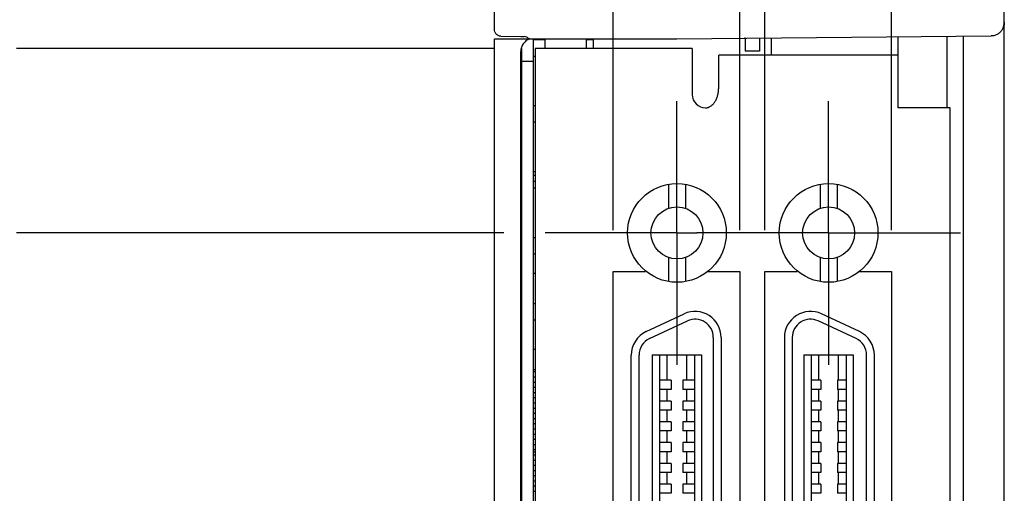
# Model space of a CAD drawing. Header units: inches. Extents: x 0 to 22, y 0 to 17.
# Tile 9 of 34: x 3.335 to 4.827, y 11.253 to 11.971. Entities that reach past the tile are written whole.
import ezdxf

# ---------------------------------------------------------------- set-up
doc = ezdxf.new("R2010")
doc.units = ezdxf.units.IN
doc.header["$LTSCALE"] = 1.21
doc.header["$MEASUREMENT"] = 0
doc.linetypes.add('CENTER', pattern=[0.6, 0.375, -0.075, 0.075, -0.075])
doc.layers.get('0').update_dxf_attribs({"linetype": 'CONTINUOUS'})
for name, color, linetype in [('02___PRT_ALL_AXES', 7, 'CONTINUOUS'), ('06___PRT_ALL_SURFS', 7, 'CONTINUOUS'), ('DEFAULT_1', 7, 'CENTER'), ('DIMENSIONS', 7, 'CONTINUOUS')]:
    doc.layers.add(name, color=color, linetype=linetype)
doc.styles.get("Standard").update_dxf_attribs({"font": 'txt', "width": 0.8})
doc.dimstyles.new('DIMSTYLE_1', dxfattribs={"dimtxt": 0.125, "dimasz": 0.18, "dimexe": 0.125, "dimexo": 0.0625, "dimgap": 0.03125, "dimtad": 0, "dimtih": 1, "dimtoh": 1, "dimzin": 4, "dimdsep": 46, "dimtxsty": 'STANDARD', "dimblk": '_FILLED', "dimblk1": '_FILLED', "dimblk2": '_FILLED', "dimcen": 0.09, "dimadec": 0, "dimazin": 0, "dimtp": 0.001, "dimtm": 0.001, "dimtfac": 1, "dimtofl": 0, "dimtmove": 0, "dimatfit": 3, "dimldrblk": '_FILLED', "dimfxl": 1, "dimtolj": 1, "dimtzin": 4, "dimarcsym": 0})

# ---------------------------------------------------------------- blocks, each defined once
blk = doc.blocks.new('*D2')
at = {"layer": 'DIMENSIONS', "color": 2, "linetype": 'CONTINUOUS'}
blk.add_line((4.0539, 11.9275), (3.3298, 11.9275), dxfattribs=at)
at = {"layer": 'DIMENSIONS', "color": 2, "linetype": 'CONTINUOUS', "insert": (3.2673, 11.99), "char_height": 0.125, "width": 1.125, "attachment_point": 3, "line_spacing_factor": 0.9}
blk.add_mtext('3.49{\\Ftxt.shx;\\W1.000000;\\H0.125000; }[88.6]', dxfattribs=at)
blk = doc.blocks.new('_FILLED')
at = {"color": 0, "linetype": 'BYBLOCK'}
blk.add_solid([(0, 0), (-1, 0.1736), (-1, -0.1736)], dxfattribs=at)
blk = doc.blocks.new('*D3')
at = {"layer": 'DIMENSIONS', "color": 2, "linetype": 'CONTINUOUS'}
blk.add_line((4.0689, 11.6479), (3.3298, 11.6479), dxfattribs=at)
at = {"layer": 'DIMENSIONS', "color": 2, "linetype": 'CONTINUOUS', "insert": (3.2673, 11.7104), "char_height": 0.125, "width": 1.425, "attachment_point": 3, "line_spacing_factor": 0.9}
blk.add_mtext('2X 3.21{\\Ftxt.shx;\\W1.000000;\\H0.125000; }[81.5]', dxfattribs=at)
blk = doc.blocks.new('*D7')
at = {"layer": 'DIMENSIONS', "color": 2, "linetype": 'CONTINUOUS'}
blk.add_line((4.3849, 13.1035), (3.3519, 13.1035), dxfattribs=at)
at = {"layer": 'DIMENSIONS', "color": 2, "linetype": 'CONTINUOUS', "insert": (3.2894, 13.166), "char_height": 0.125, "width": 1.225, "attachment_point": 3, "line_spacing_factor": 0.9}
blk.add_mtext('4.66{\\Ftxt.shx;\\W1.000000;\\H0.125000; }[118.5]', dxfattribs=at)
blk = doc.blocks.new('*D12')
at = {"layer": 'DIMENSIONS', "color": 2, "linetype": 'CONTINUOUS'}
blk.add_line((4.2344, 11.652), (4.2344, 13.791), dxfattribs=at)
at = {"layer": 'DIMENSIONS', "color": 2, "linetype": 'CONTINUOUS', "insert": (4.1719, 13.8535), "char_height": 0.125, "width": 1.225, "attachment_point": 1, "rotation": 90, "line_spacing_factor": 0.9}
blk.add_mtext('2X .10{\\Ftxt.shx;\\W1.000000;\\H0.125000; }[2.4]', dxfattribs=at)
blk = doc.blocks.new('*D13')
at = {"layer": 'DIMENSIONS', "color": 2, "linetype": 'CONTINUOUS'}
for p, q in [((4.3796, 13.6554), (4.3796, 13.791)), ((4.4264, 13.4665), (4.3796, 13.6554)), ((4.4264, 11.652), (4.4264, 13.4665))]:
    blk.add_line(p, q, dxfattribs=at)
at = {"layer": 'DIMENSIONS', "color": 2, "linetype": 'CONTINUOUS', "insert": (4.3171, 13.8535), "char_height": 0.125, "width": 1.225, "attachment_point": 1, "rotation": 90, "line_spacing_factor": 0.9}
blk.add_mtext('2X .10{\\Ftxt.shx;\\W1.000000;\\H0.125000; }[2.4]', dxfattribs=at)
blk = doc.blocks.new('*D14')
at = {"layer": 'DIMENSIONS', "color": 2, "linetype": 'CONTINUOUS'}
for p, q in [((4.5177, 13.6548), (4.5177, 13.791)), ((4.4644, 13.4588), (4.5177, 13.6548)), ((4.4644, 11.652), (4.4644, 13.4588))]:
    blk.add_line(p, q, dxfattribs=at)
at = {"layer": 'DIMENSIONS', "color": 2, "linetype": 'CONTINUOUS', "insert": (4.4552, 13.8535), "char_height": 0.125, "width": 1.225, "attachment_point": 1, "rotation": 90, "line_spacing_factor": 0.9}
blk.add_mtext('2X .13{\\Ftxt.shx;\\W1.000000;\\H0.125000; }[3.4]', dxfattribs=at)
blk = doc.blocks.new('*D15')
at = {"layer": 'DIMENSIONS', "color": 2, "linetype": 'CONTINUOUS'}
blk.add_line((4.6564, 11.652), (4.6564, 13.791), dxfattribs=at)
at = {"layer": 'DIMENSIONS', "color": 2, "linetype": 'CONTINUOUS', "insert": (4.5939, 13.8535), "char_height": 0.125, "width": 1.225, "attachment_point": 1, "rotation": 90, "line_spacing_factor": 0.9}
blk.add_mtext('2X .33{\\Ftxt.shx;\\W1.000000;\\H0.125000; }[8.3]', dxfattribs=at)

msp = doc.modelspace()

# ---------------------------------------------------------------- linework, layer by layer
at = {"color": 7, "linetype": 'CONTINUOUS'}
for p, q in [((4.8274, 7.1226), (4.8274, 13.0674)), ((4.0544, 11.9566), (4.0544, 11.9936)), ((4.0544, 7.9789), (4.0544, 11.942)), ((4.0544, 11.942), (4.3309, 11.942)), ((4.0642, 11.9461), (4.0944, 11.9455)), ((4.0944, 11.9455), (4.0954, 11.9455)), ((4.0954, 11.9455), (4.0996, 11.9454)), ((4.1134, 11.9411), (4.1314, 11.9411)), ((4.1314, 11.9275), (4.1314, 11.942)), ((4.1934, 11.942), (4.1934, 11.9275)), ((4.1934, 11.9411), (4.2036, 11.9411)), ((4.2044, 11.9275), (4.2044, 11.942)), ((4.3309, 11.942), (4.8076, 11.9464)), ((4.4344, 11.9429), (4.4344, 11.9235)), ((4.4564, 11.9432), (4.4564, 11.9235)), ((4.4744, 11.9175), (4.4744, 11.9433)), ((4.6664, 11.8375), (4.6664, 11.9451)), ((4.7404, 11.9457), (4.7404, 11.8375)), ((4.7654, 8.028), (4.7654, 11.946)), ((4.1164, 11.9275), (4.1164, 8.0475)), ((4.3544, 11.9275), (4.1164, 11.9275)), ((4.3544, 11.9275), (4.3544, 11.8575)), ((4.0944, 8.0522), (4.0944, 11.9228)), ((4.1164, 11.9155), (4.1134, 11.9155)), ((4.3944, 11.8671), (4.3944, 11.9175)), ((4.6664, 11.9175), (4.3944, 11.9175)), ((4.4564, 11.9235), (4.4344, 11.9235)), ((4.1134, 11.8411), (4.1164, 11.8411)), ((4.7454, 11.8375), (4.6664, 11.8375)), ((4.7454, 8.1375), (4.7454, 11.8375)), ((4.1164, 11.8155), (4.1134, 11.8155)), ((4.1134, 11.7411), (4.1164, 11.7411)), ((4.1144, 11.7355), (4.1164, 11.7355)), ((4.1164, 11.7257), (4.1144, 11.7257)), ((4.3184, 11.7217), (4.3184, 11.6852)), ((4.344, 11.7217), (4.344, 11.6852)), ((4.5483, 11.7217), (4.5483, 11.6852)), ((4.5739, 11.7217), (4.5739, 11.6852)), ((4.1164, 11.7155), (4.1134, 11.7155)), ((4.1134, 11.6411), (4.1164, 11.6411)), ((4.1164, 11.6155), (4.1134, 11.6155)), ((4.3184, 11.6107), (4.3184, 11.5742)), ((4.344, 11.6107), (4.344, 11.5742)), ((4.5483, 11.6107), (4.5483, 11.5742)), ((4.5739, 11.6107), (4.5739, 11.5742)), ((4.1164, 11.5865), (4.1134, 11.5865)), ((4.2344, 10.2235), (4.2344, 11.5895)), ((4.2344, 11.5895), (4.2834, 11.5895)), ((4.2834, 11.5895), (4.2834, 11.5907)), ((4.3774, 11.5895), (4.4264, 11.5895)), ((4.4264, 11.5895), (4.4264, 10.2235)), ((4.4644, 10.2235), (4.4644, 11.5895)), ((4.4644, 11.5895), (4.5134, 11.5895)), ((4.5134, 11.5895), (4.5134, 11.5906)), ((4.6074, 11.5895), (4.6564, 11.5895)), ((4.6564, 11.5895), (4.6564, 10.2235)), ((4.1134, 11.5411), (4.1164, 11.5411)), ((4.2846, 11.4984), (4.3421, 11.5252)), ((4.6077, 11.4984), (4.5502, 11.5252)), ((4.1164, 11.5155), (4.1134, 11.5155)), ((4.2896, 11.4877), (4.3471, 11.5145)), ((4.6027, 11.4877), (4.5452, 11.5145)), ((4.3863, 11.4895), (4.3863, 10.3222)), ((4.3981, 11.4895), (4.3981, 10.3222)), ((4.4942, 11.4895), (4.4942, 10.3222)), ((4.506, 11.4895), (4.506, 10.3222)), ((4.1134, 11.4719), (4.1164, 11.4719)), ((4.2938, 11.4629), (4.2938, 10.3487)), ((4.2938, 11.4629), (4.3686, 11.4629)), ((4.3046, 11.4629), (4.3046, 10.3487)), ((4.3578, 11.4629), (4.3578, 10.3487)), ((4.3686, 11.4629), (4.3686, 10.3487)), ((4.5237, 11.4629), (4.5237, 10.3487)), ((4.5237, 11.4629), (4.5985, 11.4629)), ((4.5345, 11.4629), (4.5345, 10.3487)), ((4.5877, 11.4629), (4.5877, 10.3487)), ((4.5985, 11.4629), (4.5985, 10.3487)), ((4.2619, 10.349), (4.2619, 11.4627)), ((4.2737, 10.349), (4.2737, 11.4627)), ((4.3164, 11.4245), (4.3164, 11.4629)), ((4.3459, 11.4245), (4.3459, 11.4629)), ((4.5463, 11.4245), (4.5463, 11.4629)), ((4.5759, 11.4245), (4.5759, 11.4629)), ((4.6186, 10.349), (4.6186, 11.4627)), ((4.6304, 10.349), (4.6304, 11.4627)), ((4.1134, 11.4411), (4.1164, 11.4411)), ((4.1164, 11.4371), (4.1134, 11.4371)), ((4.1164, 11.4292), (4.1134, 11.4292)), ((4.1164, 11.4214), (4.1134, 11.4214)), ((4.3222, 11.4245), (4.3046, 11.4245)), ((4.3222, 11.4245), (4.3222, 11.4108)), ((4.3399, 11.4245), (4.3399, 11.4108)), ((4.3578, 11.4245), (4.3399, 11.4245)), ((4.5491, 11.4245), (4.5345, 11.4245)), ((4.5491, 11.4245), (4.5491, 11.4108)), ((4.5747, 11.4245), (4.5747, 11.4108)), ((4.5877, 11.4245), (4.5747, 11.4245)), ((4.1164, 11.4135), (4.1134, 11.4135)), ((4.1164, 11.4056), (4.1134, 11.4056)), ((4.3222, 11.4108), (4.3046, 11.4108)), ((4.3164, 11.393), (4.3164, 11.4107)), ((4.3578, 11.4108), (4.3399, 11.4108)), ((4.3459, 11.393), (4.3459, 11.4107)), ((4.5491, 11.4108), (4.5345, 11.4108)), ((4.5463, 11.393), (4.5463, 11.4107)), ((4.5877, 11.4108), (4.5747, 11.4108)), ((4.5759, 11.393), (4.5759, 11.4107)), ((4.1164, 11.3977), (4.1134, 11.3977)), ((4.1164, 11.3899), (4.1134, 11.3899)), ((4.3223, 11.393), (4.3046, 11.393)), ((4.3223, 11.393), (4.3223, 11.3793)), ((4.34, 11.393), (4.34, 11.3793)), ((4.3578, 11.393), (4.34, 11.393)), ((4.5491, 11.393), (4.5345, 11.393)), ((4.5491, 11.393), (4.5491, 11.3793)), ((4.5747, 11.393), (4.5747, 11.3793)), ((4.5877, 11.393), (4.5747, 11.393)), ((4.1164, 11.382), (4.1134, 11.382)), ((4.1164, 11.3741), (4.1134, 11.3741)), ((4.3223, 11.3793), (4.3046, 11.3793)), ((4.3164, 11.3615), (4.3164, 11.3792)), ((4.3578, 11.3793), (4.34, 11.3793)), ((4.3459, 11.3615), (4.3459, 11.3792)), ((4.5491, 11.3793), (4.5345, 11.3793)), ((4.5463, 11.3615), (4.5463, 11.3792)), ((4.5877, 11.3793), (4.5747, 11.3793)), ((4.5759, 11.3615), (4.5759, 11.3792)), ((4.1164, 11.3662), (4.1134, 11.3662)), ((4.3222, 11.3615), (4.3046, 11.3615)), ((4.3222, 11.3615), (4.3222, 11.3478)), ((4.3399, 11.3615), (4.3399, 11.3478)), ((4.3578, 11.3615), (4.3399, 11.3615)), ((4.5491, 11.3615), (4.5345, 11.3615)), ((4.5491, 11.3615), (4.5491, 11.3478)), ((4.5747, 11.3615), (4.5747, 11.3478)), ((4.5877, 11.3615), (4.5747, 11.3615)), ((4.1164, 11.3584), (4.1134, 11.3584)), ((4.1164, 11.3505), (4.1134, 11.3505)), ((4.3222, 11.3478), (4.3046, 11.3478)), ((4.3164, 11.33), (4.3164, 11.3477)), ((4.3578, 11.3478), (4.3399, 11.3478)), ((4.3459, 11.33), (4.3459, 11.3477)), ((4.5491, 11.3478), (4.5345, 11.3478)), ((4.5463, 11.33), (4.5463, 11.3477)), ((4.5877, 11.3478), (4.5747, 11.3478)), ((4.5759, 11.33), (4.5759, 11.3477)), ((4.1164, 11.3426), (4.1134, 11.3426)), ((4.1164, 11.3347), (4.1134, 11.3347)), ((4.3223, 11.33), (4.3046, 11.33)), ((4.3223, 11.33), (4.3223, 11.3163)), ((4.34, 11.33), (4.34, 11.3163)), ((4.3578, 11.33), (4.34, 11.33)), ((4.5491, 11.33), (4.5345, 11.33)), ((4.5491, 11.33), (4.5491, 11.3163)), ((4.5747, 11.33), (4.5747, 11.3163)), ((4.5877, 11.33), (4.5747, 11.33)), ((4.1164, 11.3269), (4.1134, 11.3269)), ((4.1164, 11.319), (4.1134, 11.319)), ((4.1164, 11.3155), (4.1134, 11.3155)), ((4.3223, 11.3163), (4.3046, 11.3163)), ((4.3164, 11.2985), (4.3164, 11.3162)), ((4.3578, 11.3163), (4.34, 11.3163)), ((4.3459, 11.2985), (4.3459, 11.3162)), ((4.5491, 11.3163), (4.5345, 11.3163)), ((4.5463, 11.2985), (4.5463, 11.3162)), ((4.5877, 11.3163), (4.5747, 11.3163)), ((4.5759, 11.2985), (4.5759, 11.3162)), ((4.1164, 11.3111), (4.1134, 11.3111)), ((4.1164, 11.3032), (4.1134, 11.3032)), ((4.1164, 11.2954), (4.1134, 11.2954)), ((4.1164, 11.2875), (4.1134, 11.2875)), ((4.3222, 11.2985), (4.3046, 11.2985)), ((4.3222, 11.2848), (4.3046, 11.2848)), ((4.3164, 11.2671), (4.3164, 11.2847)), ((4.3222, 11.2985), (4.3222, 11.2848)), ((4.3399, 11.2985), (4.3399, 11.2848)), ((4.3578, 11.2985), (4.3399, 11.2985)), ((4.3578, 11.2848), (4.3399, 11.2848)), ((4.3459, 11.2671), (4.3459, 11.2847)), ((4.5491, 11.2985), (4.5345, 11.2985)), ((4.5491, 11.2848), (4.5345, 11.2848)), ((4.5463, 11.2671), (4.5463, 11.2847)), ((4.5491, 11.2985), (4.5491, 11.2848)), ((4.5747, 11.2985), (4.5747, 11.2848)), ((4.5877, 11.2985), (4.5747, 11.2985)), ((4.5877, 11.2848), (4.5747, 11.2848)), ((4.5759, 11.2671), (4.5759, 11.2847)), ((4.1164, 11.2796), (4.1134, 11.2796)), ((4.1164, 11.2717), (4.1134, 11.2717)), ((4.1164, 11.2639), (4.1134, 11.2639)), ((4.1164, 11.256), (4.1134, 11.256)), ((4.3223, 11.2671), (4.3046, 11.2671)), ((4.3223, 11.2671), (4.3223, 11.2533)), ((4.34, 11.2671), (4.34, 11.2533)), ((4.3578, 11.2671), (4.34, 11.2671)), ((4.5491, 11.2671), (4.5345, 11.2671)), ((4.5491, 11.2671), (4.5491, 11.2533)), ((4.5747, 11.2671), (4.5747, 11.2533)), ((4.5877, 11.2671), (4.5747, 11.2671)), ((4.3223, 11.2533), (4.3046, 11.2533)), ((4.3578, 11.2533), (4.34, 11.2533)), ((4.5491, 11.2533), (4.5345, 11.2533)), ((4.5877, 11.2533), (4.5747, 11.2533))]:
    msp.add_line(p, q, dxfattribs=at)
at = {"color": 6, "linetype": 'CONTINUOUS'}
msp.add_line((4.4344, 11.9429), (4.4344, 11.9441), dxfattribs=at)
at = {"color": 7, "linetype": 'CONTINUOUS'}
for centre, radius in [((4.3312, 11.6479), 0.0748), ((4.5611, 11.6479), 0.0748), ((4.3312, 11.6479), 0.0394), ((4.5611, 11.6479), 0.0394)]:
    msp.add_circle(centre, radius, dxfattribs=at)
for centre, radius, start, end in [((4.1149, 11.9228), 0.0206, 169.0912, 179.9354), ((4.1152, 11.9227), 0.0208, 166.1005, 169.105), ((4.1146, 11.9229), 0.0202, 123.2859, 132.92), ((4.3744, 11.8575), 0.02, 180, 270), ((4.3587, 11.4895), 0.0394, 0, 115), ((4.5335, 11.4895), 0.0394, 65, 180), ((4.3587, 11.4895), 0.0276, 0, 115), ((4.5335, 11.4895), 0.0276, 65, 180), ((4.3013, 11.4627), 0.0394, 115, 180), ((4.591, 11.4627), 0.0394, 0, 65), ((4.3013, 11.4627), 0.0276, 115, 180), ((4.591, 11.4627), 0.0276, 0, 65)]:
    msp.add_arc(centre, radius, start, end, dxfattribs=at)
for points, knots in [([(4.0642, 11.9461), (4.0629, 11.9461), (4.0609, 11.9466), (4.0586, 11.9479), (4.0571, 11.9493), (4.0559, 11.9509), (4.0548, 11.9532), (4.0544, 11.9553), (4.0544, 11.9566)], [0, 0, 0, 0, 0.249109, 0.37466, 0.49988, 0.625231, 0.750821, 1, 1, 1, 1]), ([(4.8247, 11.9569), (4.8239, 11.9554), (4.8218, 11.9525), (4.8184, 11.9496), (4.8153, 11.948), (4.812, 11.9468), (4.8093, 11.9464), (4.8076, 11.9464)], [0, 0, 0, 0, 0.249935, 0.499789, 0.624993, 0.750411, 1, 1, 1, 1]), ([(4.8274, 11.9673), (4.8274, 11.9655), (4.827, 11.9628), (4.8259, 11.9593), (4.8252, 11.9577), (4.8247, 11.9569)], [0, 0, 0, 0, 0.499336, 0.749675, 1, 1, 1, 1]), ([(4.8258, 11.9596), (4.8261, 11.9602), (4.827, 11.9627), (4.8274, 11.9653), (4.8274, 11.9673)], [0, 0, 0, 0, 0.251933, 1, 1, 1, 1]), ([(4.1068, 11.942), (4.1059, 11.943), (4.1037, 11.9448), (4.1009, 11.9454), (4.0996, 11.9454)], [0, 0, 0, 0, 0.500063, 1, 1, 1, 1]), ([(4.1079, 11.942), (4.1075, 11.9419), (4.106, 11.9413), (4.1046, 11.9405), (4.1035, 11.9398)], [0, 0, 0, 0, 0.249264, 1, 1, 1, 1]), ([(4.1009, 11.9377), (4.0994, 11.9364), (4.097, 11.9333), (4.0955, 11.9296), (4.095, 11.9277)], [0, 0, 0, 0, 0.499655, 1, 1, 1, 1]), ([(4.3744, 11.8375), (4.375, 11.8375), (4.3764, 11.8376), (4.379, 11.8382), (4.3822, 11.8397), (4.3857, 11.8426), (4.3887, 11.8464), (4.3912, 11.8509), (4.393, 11.8561), (4.3941, 11.8615), (4.3944, 11.8652), (4.3944, 11.8671)], [0, 0, 0, 0, 0.050147, 0.100915, 0.206251, 0.319782, 0.442919, 0.575282, 0.714555, 0.85743, 1, 1, 1, 1])]:
    msp.add_open_spline(points, degree=3, knots=knots, dxfattribs=at)
at = {"layer": '02___PRT_ALL_AXES', "color": 7, "linetype": 'CONTINUOUS'}
for p, q in [((4.1134, 11.942), (4.1134, 8.033)), ((4.1134, 11.9078), (4.0954, 11.9078))]:
    msp.add_line(p, q, dxfattribs=at)
at = {"layer": '06___PRT_ALL_SURFS', "color": 7, "linetype": 'CONTINUOUS'}
msp.add_line((4.0954, 11.9276), (4.0954, 8.033), dxfattribs=at)
at = {"layer": 'DEFAULT_1', "color": 7, "linetype": 'CENTER'}
for p, q in [((4.3312, 11.6479), (4.3312, 11.8478)), ((4.5611, 11.6479), (4.5611, 11.8478)), ((4.3312, 11.6479), (4.1314, 11.6479)), ((4.3312, 11.6479), (4.3312, 11.4481)), ((4.3312, 11.6479), (4.3613, 11.6479)), ((4.5611, 11.6479), (4.3613, 11.6479)), ((4.5611, 11.6479), (4.5611, 11.4481)), ((4.5611, 11.6479), (4.7609, 11.6479))]:
    msp.add_line(p, q, dxfattribs=at)

# ---------------------------------------------------------------- dimensions: what is measured, and where the dimension line sits
at = {"layer": 'DIMENSIONS', "color": 2, "linetype": 'CONTINUOUS'}
for feature_location, offset, dtype, origin, picture, middle in [((4.2344, 11.652), (0, 2.139), 1, (4.3304, 11.5895), '*D12', (4.2344, 14.466)), ((4.4264, 11.652), (-0.0468, 2.139), 0, (4.3304, 11.5895), '*D13', (4.3796, 14.466)), ((4.4644, 11.652), (0.0533, 2.139), 0, (4.3304, 11.5895), '*D14', (4.5177, 14.466)), ((4.6564, 11.652), (0, 2.139), 1, (4.3304, 11.5895), '*D15', (4.6564, 14.466)), ((4.0689, 11.6479), (-0.7391, 0), 0, (4.1314, 8.4388), '*D3', (2.5548, 11.6479))]:
    dim = msp.add_ordinate_dim(feature_location=feature_location, offset=offset, dtype=dtype, origin=origin, text='2X <>', dimstyle='DIMSTYLE_1', dxfattribs=at)
    dim.commit()
    dim.dimension.update_dxf_attribs({"geometry": picture, "text_midpoint": middle})
for feature_location, offset, origin, picture, middle in [((4.3849, 13.1035), (-1.033, 0), (4.4474, 8.4388), '*D7', (2.6769, 13.1035)), ((4.0539, 11.9275), (-0.7241, 0), (4.1164, 8.4388), '*D2', (2.7048, 11.9275))]:
    dim = msp.add_ordinate_dim(feature_location=feature_location, offset=offset, dtype=0, origin=origin, dimstyle='DIMSTYLE_1', dxfattribs=at)
    dim.commit()
    dim.dimension.update_dxf_attribs({"geometry": picture, "text_midpoint": middle})

doc.saveas('drawing.dxf')
